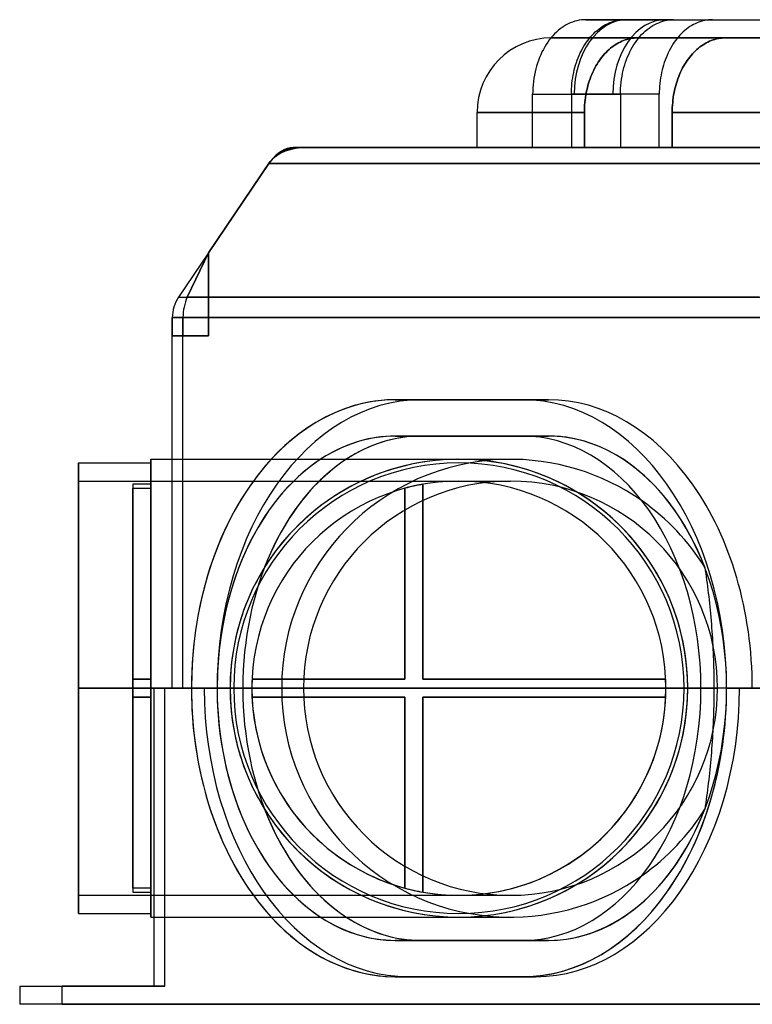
# Model space of a CAD drawing. Header units: millimetres. Extents: x -266 to 266, y 0 to 271.
# Tile 1 of 3: x -266 to -64, y 0 to 271. Entities that reach past the tile are written whole.
import ezdxf

# ---------------------------------------------------------------- set-up
doc = ezdxf.new("R2010")
doc.units = ezdxf.units.MM
doc.layers.add('MAIN-1', color=7, linetype='Continuous')

msp = doc.modelspace()

# ---------------------------------------------------------------- linework, layer by layer
at = {"layer": 'MAIN-1'}
for p, q in [((-109.73, 271), (-110.31, 270.98)), ((-109.73, 271), (-99.03, 271)), ((-98.38, 271), (-109.73, 271)), ((-99.54, 270.99), (-99.03, 271)), ((-99.03, 271), (-87.77, 271)), ((-99.03, 271), (-24.18, 271)), ((-99.03, 271), (-24.18, 271)), ((-85.54, 271), (-98.38, 271)), ((-87.77, 271), (-74.84, 271)), ((-86.1, 270.98), (-85.54, 271)), ((-85.54, 271), (0, 271)), ((-74.84, 271), (-75.35, 270.99)), ((-74.84, 271), (0, 271)), ((-116.73, 268.49), (-117.27, 268.06)), ((-116.18, 268.89), (-116.73, 268.49)), ((-115.64, 269.24), (-116.18, 268.89)), ((-115.1, 269.56), (-115.64, 269.24)), ((-114.55, 269.85), (-115.1, 269.56)), ((-113.97, 270.12), (-114.55, 269.85)), ((-113.37, 270.35), (-113.97, 270.12)), ((-112.76, 270.55), (-113.37, 270.35)), ((-112.14, 270.72), (-112.76, 270.55)), ((-111.53, 270.84), (-112.14, 270.72)), ((-110.91, 270.93), (-111.53, 270.84)), ((-110.31, 270.98), (-110.91, 270.93)), ((-106.61, 268.03), (-106.14, 268.41)), ((-106.14, 268.41), (-105.67, 268.77)), ((-105.67, 268.77), (-105.2, 269.09)), ((-105.2, 269.09), (-104.73, 269.38)), ((-104.73, 269.38), (-104.25, 269.65)), ((-104.25, 269.65), (-103.76, 269.9)), ((-103.76, 269.9), (-103.26, 270.13)), ((-103.26, 270.13), (-102.74, 270.33)), ((-102.74, 270.33), (-102.21, 270.51)), ((-102.21, 270.51), (-101.67, 270.66)), ((-101.67, 270.66), (-101.13, 270.79)), ((-101.13, 270.79), (-100.59, 270.88)), ((-100.59, 270.88), (-100.06, 270.95)), ((-100.06, 270.95), (-99.54, 270.99)), ((-92.81, 268.28), (-92.29, 268.68)), ((-92.29, 268.68), (-91.76, 269.05)), ((-91.76, 269.05), (-91.25, 269.37)), ((-91.25, 269.37), (-90.73, 269.67)), ((-90.73, 269.67), (-90.18, 269.94)), ((-90.18, 269.94), (-89.62, 270.18)), ((-89.62, 270.18), (-89.04, 270.4)), ((-89.04, 270.4), (-88.46, 270.59)), ((-88.46, 270.59), (-87.86, 270.74)), ((-87.86, 270.74), (-87.27, 270.86)), ((-87.27, 270.86), (-86.68, 270.94)), ((-86.68, 270.94), (-86.1, 270.98)), ((-81.96, 268.41), (-82.43, 268.03)), ((-81.49, 268.77), (-81.96, 268.41)), ((-81.01, 269.09), (-81.49, 268.77)), ((-80.54, 269.38), (-81.01, 269.09)), ((-80.07, 269.65), (-80.54, 269.38)), ((-79.58, 269.9), (-80.07, 269.65)), ((-79.07, 270.13), (-79.58, 269.9)), ((-78.55, 270.33), (-79.07, 270.13)), ((-78.02, 270.51), (-78.55, 270.33)), ((-77.49, 270.66), (-78.02, 270.51)), ((-76.95, 270.79), (-77.49, 270.66)), ((-76.41, 270.88), (-76.95, 270.79)), ((-75.88, 270.95), (-76.41, 270.88)), ((-75.35, 270.99), (-75.88, 270.95)), ((-119.28, 266), (-119.74, 265.42)), ((-118.81, 266.55), (-119.28, 266)), ((-95.46, 266), (-119.13, 266)), ((-119.13, 266), (-108.6, 266)), ((-118.31, 267.08), (-118.81, 266.55)), ((-117.8, 267.59), (-118.31, 267.08)), ((-117.27, 268.06), (-117.8, 267.59)), ((-109.17, 265.27), (-108.79, 265.77)), ((-108.79, 265.77), (-108.39, 266.25)), ((-108.6, 266), (-95.46, 266)), ((-108.39, 266.25), (-107.97, 266.73)), ((-107.97, 266.73), (-107.53, 267.19)), ((-107.53, 267.19), (-107.08, 267.62)), ((-107.08, 267.62), (-106.61, 268.03)), ((-98.36, 265.59), (-98.85, 265.44)), ((-98.85, 265.44), (-98.36, 265.59)), ((-97.87, 265.72), (-98.36, 265.59)), ((-98.36, 265.59), (-97.87, 265.72)), ((-97.38, 265.82), (-97.87, 265.72)), ((-97.87, 265.72), (-97.38, 265.82)), ((-96.89, 265.9), (-97.38, 265.82)), ((-97.38, 265.82), (-96.89, 265.9)), ((-96.4, 265.96), (-96.89, 265.9)), ((-96.89, 265.9), (-96.4, 265.96)), ((-95.92, 265.99), (-96.4, 265.96)), ((-96.4, 265.96), (-95.92, 265.99)), ((-95.46, 266), (-95.92, 265.99)), ((-95.92, 265.99), (-95.46, 266)), ((-95.66, 265.29), (-95.23, 265.84)), ((-24.18, 266), (-95.46, 266)), ((-95.46, 266), (-24.18, 266)), ((-95.23, 265.84), (-94.79, 266.37)), ((-94.79, 266.37), (-94.32, 266.89)), ((-94.32, 266.89), (-93.83, 267.38)), ((-93.83, 267.38), (-93.32, 267.85)), ((-93.32, 267.85), (-92.81, 268.28)), ((-84.61, 265.77), (-84.99, 265.27)), ((-84.21, 266.25), (-84.61, 265.77)), ((-83.78, 266.73), (-84.21, 266.25)), ((-83.35, 267.19), (-83.78, 266.73)), ((-82.89, 267.62), (-83.35, 267.19)), ((-82.43, 268.03), (-82.89, 267.62)), ((-74.67, 265.44), (-74.18, 265.59)), ((-74.18, 265.59), (-74.67, 265.44)), ((-74.18, 265.59), (-73.69, 265.72)), ((-73.69, 265.72), (-74.18, 265.59)), ((-73.69, 265.72), (-73.19, 265.82)), ((-73.19, 265.82), (-73.69, 265.72)), ((-73.19, 265.82), (-72.7, 265.9)), ((-72.7, 265.9), (-73.19, 265.82)), ((-72.7, 265.9), (-72.22, 265.96)), ((-72.22, 265.96), (-72.7, 265.9)), ((-72.22, 265.96), (-71.74, 265.99)), ((-71.74, 265.99), (-72.22, 265.96)), ((-71.74, 265.99), (-71.27, 266)), ((-71.27, 266), (-71.74, 265.99)), ((-71.27, 266), (0, 266)), ((0, 266), (-71.27, 266)), ((-71.27, 266), (71.27, 266)), ((71.27, 266), (-71.27, 266)), ((-120.99, 263.55), (-121.38, 262.84)), ((-120.58, 264.21), (-120.99, 263.55)), ((-120.17, 264.83), (-120.58, 264.21)), ((-119.74, 265.42), (-120.17, 264.83)), ((-110.9, 262.47), (-110.58, 263.08)), ((-110.58, 263.08), (-110.24, 263.67)), ((-110.24, 263.67), (-109.89, 264.24)), ((-109.89, 264.24), (-109.53, 264.77)), ((-109.53, 264.77), (-109.17, 265.27)), ((-102.88, 263.17), (-103.3, 262.81)), ((-103.3, 262.81), (-102.88, 263.17)), ((-102.44, 263.52), (-102.88, 263.17)), ((-102.88, 263.17), (-102.44, 263.52)), ((-102.01, 263.83), (-102.44, 263.52)), ((-102.44, 263.52), (-102.01, 263.83)), ((-101.58, 264.12), (-102.01, 263.83)), ((-102.01, 263.83), (-101.58, 264.12)), ((-101.15, 264.39), (-101.58, 264.12)), ((-101.58, 264.12), (-101.15, 264.39)), ((-100.72, 264.63), (-101.15, 264.39)), ((-101.15, 264.39), (-100.72, 264.63)), ((-100.27, 264.86), (-100.72, 264.63)), ((-100.72, 264.63), (-100.27, 264.86)), ((-99.81, 265.07), (-100.27, 264.86)), ((-100.27, 264.86), (-99.81, 265.07)), ((-99.33, 265.27), (-99.81, 265.07)), ((-99.81, 265.07), (-99.33, 265.27)), ((-98.85, 265.44), (-99.33, 265.27)), ((-99.33, 265.27), (-98.85, 265.44)), ((-97.19, 262.86), (-96.82, 263.52)), ((-96.82, 263.52), (-96.44, 264.14)), ((-96.44, 264.14), (-96.05, 264.73)), ((-96.05, 264.73), (-95.66, 265.29)), ((-86.39, 263.08), (-86.72, 262.47)), ((-86.05, 263.67), (-86.39, 263.08)), ((-85.7, 264.24), (-86.05, 263.67)), ((-85.35, 264.77), (-85.7, 264.24)), ((-84.99, 265.27), (-85.35, 264.77)), ((-79.12, 262.81), (-78.69, 263.17)), ((-78.69, 263.17), (-79.12, 262.81)), ((-78.69, 263.17), (-78.26, 263.52)), ((-78.26, 263.52), (-78.69, 263.17)), ((-78.26, 263.52), (-77.83, 263.83)), ((-77.83, 263.83), (-78.26, 263.52)), ((-77.83, 263.83), (-77.39, 264.12)), ((-77.39, 264.12), (-77.83, 263.83)), ((-77.39, 264.12), (-76.96, 264.39)), ((-76.96, 264.39), (-77.39, 264.12)), ((-76.96, 264.39), (-76.53, 264.63)), ((-76.53, 264.63), (-76.96, 264.39)), ((-76.53, 264.63), (-76.09, 264.86)), ((-76.09, 264.86), (-76.53, 264.63)), ((-76.09, 264.86), (-75.62, 265.07)), ((-75.62, 265.07), (-76.09, 264.86)), ((-75.62, 265.07), (-75.15, 265.27)), ((-75.15, 265.27), (-75.62, 265.07)), ((-75.15, 265.27), (-74.67, 265.44)), ((-74.67, 265.44), (-75.15, 265.27)), ((-122.44, 260.58), (-122.74, 259.79)), ((-122.11, 261.35), (-122.44, 260.58)), ((-121.76, 262.11), (-122.11, 261.35)), ((-121.38, 262.84), (-121.76, 262.11)), ((-112.04, 259.86), (-111.79, 260.52)), ((-111.79, 260.52), (-111.51, 261.19)), ((-111.51, 261.19), (-111.22, 261.84)), ((-111.22, 261.84), (-110.9, 262.47)), ((-105.62, 260.25), (-105.95, 259.79)), ((-105.95, 259.79), (-105.62, 260.25)), ((-105.28, 260.71), (-105.62, 260.25)), ((-105.62, 260.25), (-105.28, 260.71)), ((-104.91, 261.15), (-105.28, 260.71)), ((-105.28, 260.71), (-104.91, 261.15)), ((-104.53, 261.59), (-104.91, 261.15)), ((-104.91, 261.15), (-104.53, 261.59)), ((-104.13, 262.01), (-104.53, 261.59)), ((-104.53, 261.59), (-104.13, 262.01)), ((-103.72, 262.42), (-104.13, 262.01)), ((-104.13, 262.01), (-103.72, 262.42)), ((-103.3, 262.81), (-103.72, 262.42)), ((-103.72, 262.42), (-103.3, 262.81)), ((-98.48, 260), (-98.19, 260.74)), ((-98.19, 260.74), (-97.88, 261.46)), ((-97.88, 261.46), (-97.55, 262.17)), ((-97.55, 262.17), (-97.19, 262.86)), ((-87.6, 260.52), (-87.86, 259.86)), ((-87.33, 261.19), (-87.6, 260.52)), ((-87.03, 261.84), (-87.33, 261.19)), ((-86.72, 262.47), (-87.03, 261.84)), ((-81.77, 259.79), (-81.44, 260.25)), ((-81.44, 260.25), (-81.77, 259.79)), ((-81.44, 260.25), (-81.09, 260.71)), ((-81.09, 260.71), (-81.44, 260.25)), ((-81.09, 260.71), (-80.73, 261.15)), ((-80.73, 261.15), (-81.09, 260.71)), ((-80.73, 261.15), (-80.34, 261.59)), ((-80.34, 261.59), (-80.73, 261.15)), ((-80.34, 261.59), (-79.95, 262.01)), ((-79.95, 262.01), (-80.34, 261.59)), ((-79.95, 262.01), (-79.54, 262.42)), ((-79.54, 262.42), (-79.95, 262.01)), ((-79.54, 262.42), (-79.12, 262.81)), ((-79.12, 262.81), (-79.54, 262.42)), ((-123.25, 258.23), (-123.47, 257.44)), ((-123.01, 259.01), (-123.25, 258.23)), ((-122.74, 259.79), (-123.01, 259.01)), ((-112.86, 257.17), (-112.68, 257.86)), ((-112.68, 257.86), (-112.49, 258.52)), ((-112.49, 258.52), (-112.28, 259.19)), ((-112.28, 259.19), (-112.04, 259.86)), ((-107.21, 257.71), (-107.51, 257.14)), ((-107.51, 257.14), (-107.21, 257.71)), ((-106.91, 258.27), (-107.21, 257.71)), ((-107.21, 257.71), (-106.91, 258.27)), ((-106.6, 258.8), (-106.91, 258.27)), ((-106.91, 258.27), (-106.6, 258.8)), ((-106.28, 259.31), (-106.6, 258.8)), ((-106.6, 258.8), (-106.28, 259.31)), ((-105.95, 259.79), (-106.28, 259.31)), ((-106.28, 259.31), (-105.95, 259.79)), ((-99.38, 257.04), (-99.19, 257.8)), ((-99.19, 257.8), (-98.98, 258.53)), ((-98.98, 258.53), (-98.74, 259.27)), ((-98.74, 259.27), (-98.48, 260)), ((-88.5, 257.86), (-88.68, 257.17)), ((-88.3, 258.52), (-88.5, 257.86)), ((-88.09, 259.19), (-88.3, 258.52)), ((-87.86, 259.86), (-88.09, 259.19)), ((-83.32, 257.14), (-83.03, 257.71)), ((-83.03, 257.71), (-83.32, 257.14)), ((-83.03, 257.71), (-82.73, 258.27)), ((-82.73, 258.27), (-83.03, 257.71)), ((-82.73, 258.27), (-82.41, 258.8)), ((-82.41, 258.8), (-82.73, 258.27)), ((-82.41, 258.8), (-82.09, 259.31)), ((-82.09, 259.31), (-82.41, 258.8)), ((-82.09, 259.31), (-81.77, 259.79)), ((-81.77, 259.79), (-82.09, 259.31)), ((-123.99, 254.87), (-124.12, 253.98)), ((-123.84, 255.75), (-123.99, 254.87)), ((-123.67, 256.61), (-123.84, 255.75)), ((-123.47, 257.44), (-123.67, 256.61)), ((-113.41, 254.22), (-113.3, 254.97)), ((-113.3, 254.97), (-113.17, 255.72)), ((-113.17, 255.72), (-113.02, 256.46)), ((-113.02, 256.46), (-112.86, 257.17)), ((-108.3, 255.34), (-108.53, 254.73)), ((-108.53, 254.73), (-108.3, 255.34)), ((-108.05, 255.95), (-108.3, 255.34)), ((-108.3, 255.34), (-108.05, 255.95)), ((-107.79, 256.55), (-108.05, 255.95)), ((-108.05, 255.95), (-107.79, 256.55)), ((-107.51, 257.14), (-107.79, 256.55)), ((-107.79, 256.55), (-107.51, 257.14)), ((-99.85, 254.6), (-99.72, 255.43)), ((-99.72, 255.43), (-99.56, 256.25)), ((-99.56, 256.25), (-99.38, 257.04)), ((-89.12, 254.97), (-89.23, 254.22)), ((-88.99, 255.72), (-89.12, 254.97)), ((-88.84, 256.46), (-88.99, 255.72)), ((-88.68, 257.17), (-88.84, 256.46)), ((-84.34, 254.73), (-84.11, 255.34)), ((-84.11, 255.34), (-84.34, 254.73)), ((-84.11, 255.34), (-83.87, 255.95)), ((-83.87, 255.95), (-84.11, 255.34)), ((-83.87, 255.95), (-83.6, 256.55)), ((-83.6, 256.55), (-83.87, 255.95)), ((-83.6, 256.55), (-83.32, 257.14)), ((-83.32, 257.14), (-83.6, 256.55)), ((-124.28, 252.2), (-124.32, 251.33)), ((-124.21, 253.09), (-124.28, 252.2)), ((-124.12, 253.98), (-124.21, 253.09)), ((-113.62, 251.94), (-113.57, 252.69)), ((-113.57, 252.69), (-113.5, 253.45)), ((-113.5, 253.45), (-113.41, 254.22)), ((-109.27, 252.28), (-109.42, 251.63)), ((-109.42, 251.63), (-109.27, 252.28)), ((-109.11, 252.9), (-109.27, 252.28)), ((-109.27, 252.28), (-109.11, 252.9)), ((-108.93, 253.51), (-109.11, 252.9)), ((-109.11, 252.9), (-108.93, 253.51)), ((-108.74, 254.12), (-108.93, 253.51)), ((-108.93, 253.51), (-108.74, 254.12)), ((-108.53, 254.73), (-108.74, 254.12)), ((-108.74, 254.12), (-108.53, 254.73)), ((-100.14, 251.28), (-100.1, 252.09)), ((-100.1, 252.09), (-100.04, 252.92)), ((-100.04, 252.92), (-99.96, 253.76)), ((-99.96, 253.76), (-99.85, 254.6)), ((-89.39, 252.69), (-89.44, 251.94)), ((-89.32, 253.45), (-89.39, 252.69)), ((-89.23, 254.22), (-89.32, 253.45)), ((-85.24, 251.63), (-85.09, 252.28)), ((-85.09, 252.28), (-85.24, 251.63)), ((-85.09, 252.28), (-84.92, 252.9)), ((-84.92, 252.9), (-85.09, 252.28)), ((-84.92, 252.9), (-84.75, 253.51)), ((-84.75, 253.51), (-84.92, 252.9)), ((-84.75, 253.51), (-84.55, 254.12)), ((-84.55, 254.12), (-84.75, 253.51)), ((-84.55, 254.12), (-84.34, 254.73)), ((-84.34, 254.73), (-84.55, 254.12)), ((-124.32, 251.33), (-124.33, 250.48)), ((-124.33, 235.8), (-124.33, 250.48)), ((-124.33, 250.48), (-112.89, 250.48)), ((-113.66, 250.48), (-113.65, 251.2)), ((-102.28, 250.48), (-113.66, 250.48)), ((-113.66, 250.48), (-113.66, 235.8)), ((-113.65, 251.2), (-113.62, 251.94)), ((-112.89, 250.48), (-100.15, 250.48)), ((-109.8, 249.59), (-109.89, 248.89)), ((-109.89, 248.89), (-109.8, 249.59)), ((-109.69, 250.28), (-109.8, 249.59)), ((-109.8, 249.59), (-109.69, 250.28)), ((-109.57, 250.96), (-109.69, 250.28)), ((-109.69, 250.28), (-109.57, 250.96)), ((-109.42, 251.63), (-109.57, 250.96)), ((-109.57, 250.96), (-109.42, 251.63)), ((-89.47, 250.48), (-102.28, 250.48)), ((-100.15, 250.48), (-100.14, 251.28)), ((-100.15, 250.48), (-100.15, 235.8)), ((-89.44, 251.94), (-89.47, 251.2)), ((-89.47, 251.2), (-89.47, 250.48)), ((-89.47, 235.8), (-89.47, 250.48)), ((-85.71, 248.89), (-85.62, 249.59)), ((-85.62, 249.59), (-85.71, 248.89)), ((-85.62, 249.59), (-85.51, 250.28)), ((-85.51, 250.28), (-85.62, 249.59)), ((-85.51, 250.28), (-85.38, 250.96)), ((-85.38, 250.96), (-85.51, 250.28)), ((-85.38, 250.96), (-85.24, 251.63)), ((-85.24, 251.63), (-85.38, 250.96)), ((-110.06, 246.81), (-110.09, 246.14)), ((-110.09, 246.14), (-110.06, 246.81)), ((-110.02, 247.5), (-110.06, 246.81)), ((-110.06, 246.81), (-110.02, 247.5)), ((-109.97, 248.2), (-110.02, 247.5)), ((-110.02, 247.5), (-109.97, 248.2)), ((-109.89, 248.89), (-109.97, 248.2)), ((-109.97, 248.2), (-109.89, 248.89)), ((-85.91, 246.14), (-85.88, 246.81)), ((-85.88, 246.81), (-85.91, 246.14)), ((-85.88, 246.81), (-85.84, 247.5)), ((-85.84, 247.5), (-85.88, 246.81)), ((-85.84, 247.5), (-85.78, 248.2)), ((-85.78, 248.2), (-85.84, 247.5)), ((-85.78, 248.2), (-85.71, 248.89)), ((-85.71, 248.89), (-85.78, 248.2)), ((-113.66, 245.48), (-139.65, 245.48)), ((-139.65, 245.48), (-110.1, 245.48)), ((-139.65, 235.8), (-139.65, 245.48)), ((-110.1, 245.48), (-113.66, 245.48)), ((-110.09, 246.14), (-110.1, 245.48)), ((-110.1, 245.48), (-110.09, 246.14)), ((-110.1, 245.48), (-110.1, 235.8)), ((-110.1, 235.8), (-110.1, 245.48)), ((-85.91, 245.48), (-85.91, 246.14)), ((-85.91, 246.14), (-85.91, 245.48)), ((-85.91, 245.48), (-85.91, 235.8)), ((-36, 245.48), (-85.91, 245.48)), ((-85.91, 235.8), (-85.91, 245.48)), ((-85.91, 245.48), (85.91, 245.48)), ((-188.71, 235.8), (-190.24, 235.8)), ((-188.71, 235.8), (-190.24, 235.8)), ((-190.24, 235.8), (-188.71, 235.8)), ((-190.24, 235.8), (-188.71, 235.8)), ((-190.24, 235.8), (-188.71, 235.8)), ((-188.7, 235.8), (-190.24, 235.8)), ((-188.71, 235.8), (-188.71, 235.8)), ((-188.71, 235.8), (-188.71, 235.8)), ((-188.71, 235.8), (-188.7, 235.8)), ((-188.7, 235.8), (-186.52, 235.8)), ((-188.69, 235.8), (-114, 235.8)), ((-188.69, 235.8), (-188.69, 235.8)), ((-37.08, 235.8), (-188.69, 235.8)), ((-186.52, 235.8), (-188.69, 235.8)), ((-186.52, 235.8), (-188.69, 235.8)), ((-188.69, 235.8), (-188.69, 235.8)), ((-188.69, 235.8), (-188.69, 235.8)), ((-188.69, 235.8), (-186.52, 235.8)), ((-188.69, 235.8), (-186.52, 235.8)), ((-186.52, 235.8), (-46.68, 235.8)), ((-139.65, 235.8), (-110.1, 235.8)), ((-110.1, 235.8), (-124.33, 235.8)), ((-124.33, 235.8), (-114, 235.8)), ((-114, 235.8), (-113.68, 235.8)), ((-113.68, 235.8), (-113.37, 235.8)), ((-113.66, 235.8), (-110.1, 235.8)), ((-89.47, 235.8), (-113.66, 235.8)), ((-113.37, 235.8), (-113.05, 235.8)), ((-113.05, 235.8), (-112.73, 235.8)), ((-112.73, 235.8), (-112.41, 235.8)), ((-112.41, 235.8), (-112.09, 235.8)), ((-112.09, 235.8), (-111.77, 235.8)), ((-111.77, 235.8), (-100.15, 235.8)), ((-111.77, 235.8), (-37.08, 235.8)), ((-100.15, 235.8), (-85.91, 235.8)), ((-85.91, 235.8), (-89.47, 235.8)), ((85.91, 235.8), (-85.91, 235.8)), ((-85.91, 235.8), (-37.14, 235.8)), ((-213.55, 206.87), (-196.59, 231.94)), ((-196.59, 231.94), (-213.55, 206.87)), ((-196.98, 231.4), (-213.55, 206.87)), ((-196.99, 231.4), (-213.55, 206.87)), ((-213.55, 206.87), (-196.99, 231.4)), ((-213.55, 206.87), (-196.98, 231.4)), ((-196.99, 231.4), (-196.99, 231.4)), ((-196.98, 231.4), (-40.52, 231.4)), ((-50.19, 231.4), (-196.98, 231.4)), ((-213.55, 206.87), (-221.84, 194.59)), ((-213.55, 206.87), (-221.84, 194.59)), ((-213.55, 206.87), (-219.41, 194.59)), ((-213.55, 206.87), (-219.41, 194.59)), ((-219.41, 194.59), (-213.55, 206.87)), ((-213.55, 206.87), (-219.41, 194.59)), ((-213.55, 184), (-213.55, 206.87)), ((-213.55, 206.87), (-213.55, 206.87)), ((-213.55, 206.87), (-213.55, 206.87)), ((-213.55, 184), (-213.55, 206.87)), ((-213.55, 206.87), (-213.55, 206.86)), ((-213.55, 206.87), (-213.55, 206.87)), ((-213.55, 206.87), (-213.55, 184)), ((-213.55, 206.87), (-213.55, 206.87)), ((-213.55, 206.86), (-213.55, 184)), ((-221.84, 194.59), (-219.41, 194.59)), ((-221.84, 194.59), (-219.41, 194.59)), ((-221.84, 194.59), (-221.84, 194.59)), ((-62, 194.59), (-219.41, 194.59)), ((-219.41, 194.59), (-53.24, 194.59)), ((-223.55, 189), (-220.62, 189)), ((-223.55, 189), (-223.55, 184)), ((-220.62, 189), (-223.55, 189)), ((-223.55, 184), (-223.55, 189)), ((-223.55, 189), (-223.55, 189)), ((-61.71, 189), (-220.62, 189)), ((-220.62, 189), (-220.62, 184)), ((-220.62, 184), (-220.62, 189)), ((-220.62, 189), (-220.62, 184)), ((-220.62, 184), (-220.62, 189)), ((-220.62, 189), (-54.45, 189)), ((-223.55, 184), (-220.62, 184)), ((-223.55, 87), (-223.55, 184)), ((-223.55, 184), (-220.62, 184)), ((-220.62, 184), (-223.55, 184)), ((-220.62, 184), (-223.55, 184)), ((-223.55, 150), (-223.55, 184)), ((-223.55, 184), (-223.55, 184)), ((-223.55, 184), (-223.55, 184)), ((-220.62, 184), (-213.55, 184)), ((-220.62, 184), (-220.62, 184)), ((-220.62, 184), (-220.62, 184)), ((-220.62, 87), (-220.62, 184)), ((-213.55, 184), (-220.62, 184)), ((-220.62, 184), (-220.62, 184)), ((-213.55, 184), (-220.62, 184)), ((-220.62, 184), (-220.62, 184)), ((-220.62, 150), (-220.62, 184)), ((-220.62, 184), (-213.55, 184)), ((-213.55, 184), (-213.55, 184)), ((-213.55, 184), (-213.55, 184)), ((-162.14, 166.4), (-155.07, 166.4)), ((-162.14, 166.4), (-155.07, 166.4)), ((-127.07, 166.4), (-162.14, 166.4)), ((-162.14, 166.4), (-127.07, 166.4)), ((-155.07, 166.4), (-120, 166.4)), ((-120, 166.4), (-155.07, 166.4)), ((-127.07, 166.4), (-120, 166.4)), ((-127.07, 166.4), (-120, 166.4)), ((-162.14, 156.4), (-155.07, 156.4)), ((-162.14, 156.4), (-155.07, 156.4)), ((-162.14, 156.4), (-127.07, 156.4)), ((-127.07, 156.4), (-162.14, 156.4)), ((-155.07, 156.4), (-120, 156.4)), ((-120, 156.4), (-155.07, 156.4)), ((-127.07, 156.4), (-120, 156.4)), ((-127.07, 156.4), (-120, 156.4)), ((-229.43, 87), (-229.43, 150)), ((-229.43, 150), (-229.43, 87)), ((-229.43, 150), (-130.43, 150)), ((-223.55, 87), (-223.55, 150)), ((-220.62, 87), (-220.62, 150)), ((-249.38, 87), (-249.38, 149)), ((-249.38, 149), (-249.38, 87)), ((-249.38, 149), (-229.43, 149)), ((-229.43, 87), (-229.43, 149)), ((-249.38, 87), (-249.38, 144)), ((-249.38, 144), (-130.43, 144)), ((-234.43, 143.13), (-234.43, 142.02)), ((-229.43, 143.13), (-234.43, 143.13)), ((-234.43, 143.13), (-234.43, 89.5)), ((-234.43, 142.02), (-229.43, 142.02)), ((-234.43, 89.5), (-234.43, 142.02)), ((-229.43, 142.02), (-229.43, 143.13)), ((-229.43, 89.5), (-229.43, 143.13)), ((-229.43, 142.02), (-229.43, 89.5)), ((-159.54, 142.02), (-159.54, 142.02)), ((-159.54, 89.5), (-159.54, 142.02)), ((-159.54, 142.02), (-159.54, 89.5)), ((-154.54, 143.13), (-154.54, 143.13)), ((-154.54, 89.5), (-154.54, 143.13)), ((-154.54, 143.13), (-154.54, 89.5)), ((-198.67, 119.39), (-199.2, 118.5)), ((-198.13, 120.27), (-198.67, 119.39)), ((-76.93, 120.27), (-76.8, 119.42)), ((-76.8, 119.42), (-76.68, 118.55)), ((-200.21, 116.68), (-200.69, 115.76)), ((-199.71, 117.59), (-200.21, 116.68)), ((-199.2, 118.5), (-199.71, 117.59)), ((-76.68, 118.55), (-76.55, 117.67)), ((-76.55, 117.67), (-76.43, 116.78)), ((-76.43, 116.78), (-76.31, 115.89)), ((-201.61, 113.89), (-202.05, 112.94)), ((-201.16, 114.83), (-201.61, 113.89)), ((-200.69, 115.76), (-201.16, 114.83)), ((-76.31, 115.89), (-76.2, 114.99)), ((-76.2, 114.99), (-76.08, 114.08)), ((-76.08, 114.08), (-75.97, 113.16)), ((-202.47, 111.99), (-202.88, 111.03)), ((-202.05, 112.94), (-202.47, 111.99)), ((-75.97, 113.16), (-75.86, 112.23)), ((-75.86, 112.23), (-75.76, 111.3)), ((-75.76, 111.3), (-75.66, 110.36)), ((-203.64, 109.09), (-204, 108.11)), ((-203.27, 110.06), (-203.64, 109.09)), ((-202.88, 111.03), (-203.27, 110.06)), ((-75.66, 110.36), (-75.56, 109.42)), ((-75.56, 109.42), (-75.46, 108.47)), ((-75.46, 108.47), (-75.37, 107.52)), ((-204.66, 106.13), (-204.97, 105.14)), ((-204.34, 107.12), (-204.66, 106.13)), ((-204, 108.11), (-204.34, 107.12)), ((-75.37, 107.52), (-75.28, 106.56)), ((-75.28, 106.56), (-75.2, 105.59)), ((-205.54, 103.13), (-205.79, 102.13)), ((-205.26, 104.14), (-205.54, 103.13)), ((-204.97, 105.14), (-205.26, 104.14)), ((-75.2, 105.59), (-75.12, 104.62)), ((-75.12, 104.62), (-75.05, 103.65)), ((-75.05, 103.65), (-74.97, 102.68)), ((-206.03, 101.12), (-206.26, 100.11)), ((-205.79, 102.13), (-206.03, 101.12)), ((-74.97, 102.68), (-74.91, 101.7)), ((-74.91, 101.7), (-74.84, 100.72)), ((-74.84, 100.72), (-74.78, 99.73)), ((-206.65, 98.08), (-206.83, 97.07)), ((-206.46, 99.1), (-206.65, 98.08)), ((-206.26, 100.11), (-206.46, 99.1)), ((-74.78, 99.73), (-74.73, 98.75)), ((-74.73, 98.75), (-74.68, 97.77)), ((-74.68, 97.77), (-74.63, 96.78)), ((-207.12, 95.04), (-207.24, 94.03)), ((-206.98, 96.06), (-207.12, 95.04)), ((-206.83, 97.07), (-206.98, 96.06)), ((-74.63, 96.78), (-74.59, 95.8)), ((-74.59, 95.8), (-74.56, 94.81)), ((-207.35, 93.02), (-207.44, 92.01)), ((-207.24, 94.03), (-207.35, 93.02)), ((-74.56, 94.81), (-74.52, 93.83)), ((-74.52, 93.83), (-74.5, 92.84)), ((-74.5, 92.84), (-74.47, 91.86)), ((-234.43, 89.5), (-234.43, 87)), ((-234.43, 87), (-234.43, 89.5)), ((-234.43, 89.5), (-229.43, 89.5)), ((-229.43, 89.5), (-234.43, 89.5)), ((-234.43, 89.5), (-229.43, 89.5)), ((-229.43, 89.5), (-234.43, 89.5)), ((-234.43, 89.5), (-234.43, 89.5)), ((-234.43, 89.5), (-234.43, 89.5)), ((-229.43, 89.5), (-229.43, 87)), ((-229.43, 87), (-229.43, 89.5)), ((-229.43, 89.5), (-229.43, 89.5)), ((-229.43, 89.5), (-229.43, 89.5)), ((-207.57, 89.99), (-207.61, 88.99)), ((-207.51, 91), (-207.57, 89.99)), ((-207.44, 92.01), (-207.51, 91)), ((-201.58, 89.5), (-201.58, 89.5)), ((-201.58, 89.5), (-159.54, 89.5)), ((-159.54, 89.5), (-201.58, 89.5)), ((-159.54, 89.5), (-159.54, 89.5)), ((-154.54, 89.5), (-154.54, 89.5)), ((-154.54, 89.5), (-87.69, 89.5)), ((-87.69, 89.5), (-154.54, 89.5)), ((-87.69, 89.5), (-87.69, 89.5)), ((-74.47, 91.86), (-74.45, 90.88)), ((-74.45, 90.88), (-74.44, 89.91)), ((-74.44, 89.91), (-74.43, 88.93)), ((-229.43, 87), (-249.38, 87)), ((-249.38, 87), (-229.43, 87)), ((-249.38, 87), (-234.43, 87)), ((-234.43, 87), (-249.38, 87)), ((-249.38, 30), (-249.38, 87)), ((-249.38, 87), (-249.38, 25)), ((-249.38, 25), (-249.38, 87)), ((-234.43, 87), (-234.43, 84.5)), ((-234.43, 84.5), (-234.43, 87)), ((-77.99, 87), (-229.43, 87)), ((-229.43, 87), (-193.43, 87)), ((-187.43, 87), (-229.43, 87)), ((-229.43, 87), (-73.43, 87)), ((-229.43, 84.5), (-229.43, 87)), ((-229.43, 87), (-229.43, 84.5)), ((-229.43, 87), (-229.43, 24)), ((-229.43, 24), (-229.43, 87)), ((-229.43, 25), (-229.43, 87)), ((-228.5, 87), (-225.57, 87)), ((-228.5, 87), (-228.5, 87)), ((-225.57, 87), (-228.5, 87)), ((-228.5, 5), (-228.5, 87)), ((-228.5, 24), (-228.5, 87)), ((-214.75, 87), (-225.57, 87)), ((-225.57, 87), (-214.75, 87)), ((-225.57, 5), (-225.57, 87)), ((-225.57, 24), (-225.57, 87)), ((-223.55, 87), (-220.62, 87)), ((-220.62, 87), (-223.55, 87)), ((-223.55, 87), (-223.55, 87)), ((-211.21, 87), (-220.62, 87)), ((-220.62, 87), (-211.21, 87)), ((-214.75, 87), (-218.28, 87)), ((-218.28, 87), (-214.75, 87)), ((-211.21, 87), (-214.75, 87)), ((-214.75, 87), (-211.21, 87)), ((-204.14, 87), (-211.21, 87)), ((-211.21, 87), (-207.64, 87)), ((-207.63, 87.99), (-207.64, 87)), ((-207.64, 87), (-207.64, 87)), ((-207.64, 87), (-207.63, 86.03)), ((-207.61, 88.99), (-207.63, 87.99)), ((-206.64, 87), (-206.64, 87)), ((-201.64, 87), (-201.64, 87)), ((-201.64, 87), (-201.64, 87)), ((-87.64, 87), (-87.64, 87)), ((-87.64, 87), (-87.64, 87)), ((-82.64, 87), (-82.64, 87)), ((-81.64, 87), (-81.64, 87)), ((-70.92, 87), (-77.99, 87)), ((-77.99, 87), (-74.42, 87)), ((-74.42, 87), (-77.99, 87)), ((-74.43, 88.93), (-74.42, 87.97)), ((-74.42, 87.97), (-74.42, 87)), ((-74.42, 87), (-74.42, 86.03)), ((-70.92, 87), (-67.39, 87)), ((-67.39, 87), (-70.92, 87)), ((-67.39, 87), (-63.85, 87)), ((-63.85, 87), (-67.39, 87)), ((-67.39, 87), (-56.57, 87)), ((-56.57, 87), (-67.39, 87)), ((-54.45, 87), (-63.85, 87)), ((-234.43, 84.5), (-229.43, 84.5)), ((-229.43, 84.5), (-234.43, 84.5)), ((-234.43, 84.5), (-234.43, 30.87)), ((-229.43, 84.5), (-234.43, 84.5)), ((-234.43, 84.5), (-229.43, 84.5)), ((-234.43, 31.98), (-234.43, 84.5)), ((-234.43, 84.5), (-234.43, 84.5)), ((-234.43, 84.5), (-234.43, 84.5)), ((-229.43, 30.87), (-229.43, 84.5)), ((-229.43, 84.5), (-229.43, 31.98)), ((-229.43, 84.5), (-229.43, 84.5)), ((-229.43, 84.5), (-229.43, 84.5)), ((-207.63, 86.03), (-207.61, 85.07)), ((-207.61, 85.07), (-207.57, 84.09)), ((-207.57, 84.09), (-207.52, 83.12)), ((-201.58, 84.5), (-201.58, 84.5)), ((-159.54, 84.5), (-201.58, 84.5)), ((-201.58, 84.5), (-159.54, 84.5)), ((-159.54, 84.5), (-159.54, 31.98)), ((-159.54, 84.5), (-159.54, 84.5)), ((-159.54, 31.98), (-159.54, 84.5)), ((-154.54, 84.5), (-154.54, 30.87)), ((-154.54, 84.5), (-154.54, 84.5)), ((-154.54, 30.87), (-154.54, 84.5)), ((-87.69, 84.5), (-154.54, 84.5)), ((-154.54, 84.5), (-87.69, 84.5)), ((-87.69, 84.5), (-87.69, 84.5)), ((-74.44, 84.09), (-74.45, 83.12)), ((-74.43, 85.07), (-74.44, 84.09)), ((-74.42, 86.03), (-74.43, 85.07)), ((-207.52, 83.12), (-207.45, 82.14)), ((-207.45, 82.14), (-207.37, 81.16)), ((-74.47, 82.14), (-74.5, 81.16)), ((-74.45, 83.12), (-74.47, 82.14)), ((-207.37, 81.16), (-207.27, 80.17)), ((-207.27, 80.17), (-207.15, 79.19)), ((-207.15, 79.19), (-207.02, 78.2)), ((-74.56, 79.19), (-74.59, 78.2)), ((-74.52, 80.17), (-74.56, 79.19)), ((-74.5, 81.16), (-74.52, 80.17)), ((-207.02, 78.2), (-206.87, 77.22)), ((-206.87, 77.22), (-206.71, 76.23)), ((-206.71, 76.23), (-206.53, 75.25)), ((-74.68, 76.23), (-74.73, 75.25)), ((-74.63, 77.22), (-74.68, 76.23)), ((-74.59, 78.2), (-74.63, 77.22)), ((-206.53, 75.25), (-206.34, 74.27)), ((-206.34, 74.27), (-206.13, 73.28)), ((-206.13, 73.28), (-205.9, 72.3)), ((-74.84, 73.28), (-74.91, 72.3)), ((-74.78, 74.27), (-74.84, 73.28)), ((-74.73, 75.25), (-74.78, 74.27)), ((-205.9, 72.3), (-205.66, 71.32)), ((-205.66, 71.32), (-205.4, 70.35)), ((-74.97, 71.32), (-75.05, 70.35)), ((-74.91, 72.3), (-74.97, 71.32)), ((-205.4, 70.35), (-205.12, 69.38)), ((-205.12, 69.38), (-204.83, 68.41)), ((-204.83, 68.41), (-204.53, 67.44)), ((-75.2, 68.41), (-75.28, 67.44)), ((-75.12, 69.38), (-75.2, 68.41)), ((-75.05, 70.35), (-75.12, 69.38)), ((-204.53, 67.44), (-204.2, 66.48)), ((-204.2, 66.48), (-203.87, 65.53)), ((-203.87, 65.53), (-203.51, 64.58)), ((-75.46, 65.53), (-75.56, 64.58)), ((-75.37, 66.48), (-75.46, 65.53)), ((-75.28, 67.44), (-75.37, 66.48)), ((-203.51, 64.58), (-203.14, 63.64)), ((-203.14, 63.64), (-202.76, 62.7)), ((-202.76, 62.7), (-202.36, 61.77)), ((-75.76, 62.7), (-75.86, 61.77)), ((-75.66, 63.64), (-75.76, 62.7)), ((-75.56, 64.58), (-75.66, 63.64)), ((-202.36, 61.77), (-201.95, 60.84)), ((-201.95, 60.84), (-201.52, 59.92)), ((-201.52, 59.92), (-201.08, 59.01)), ((-76.08, 59.92), (-76.2, 59.01)), ((-75.97, 60.84), (-76.08, 59.92)), ((-75.86, 61.77), (-75.97, 60.84)), ((-201.08, 59.01), (-200.62, 58.11)), ((-200.62, 58.11), (-200.15, 57.22)), ((-200.15, 57.22), (-199.67, 56.33)), ((-76.43, 57.22), (-76.55, 56.33)), ((-76.31, 58.11), (-76.43, 57.22)), ((-76.2, 59.01), (-76.31, 58.11)), ((-199.67, 56.33), (-199.17, 55.45)), ((-199.17, 55.45), (-198.66, 54.58)), ((-198.66, 54.58), (-198.13, 53.73)), ((-76.8, 54.58), (-76.93, 53.73)), ((-76.68, 55.45), (-76.8, 54.58)), ((-76.55, 56.33), (-76.68, 55.45)), ((-249.38, 30), (-130.43, 30)), ((-229.43, 31.98), (-234.43, 31.98)), ((-234.43, 31.98), (-234.43, 30.87)), ((-234.43, 30.87), (-229.43, 30.87)), ((-229.43, 30.87), (-229.43, 31.98)), ((-159.54, 31.98), (-159.54, 31.98)), ((-154.54, 30.87), (-154.54, 30.87)), ((-249.38, 25), (-229.43, 25)), ((-229.43, 24), (-130.43, 24)), ((-228.5, 5), (-228.5, 24)), ((-225.57, 5), (-225.57, 24)), ((-162.14, 17.6), (-155.07, 17.6)), ((-162.14, 17.6), (-155.07, 17.6)), ((-127.07, 17.6), (-162.14, 17.6)), ((-162.14, 17.6), (-127.07, 17.6)), ((-120, 17.6), (-155.07, 17.6)), ((-155.07, 17.6), (-120, 17.6)), ((-127.07, 17.6), (-120, 17.6)), ((-127.07, 17.6), (-120, 17.6)), ((-162.14, 7.6), (-158.6, 7.6)), ((-162.14, 7.6), (-127.07, 7.6)), ((-162.14, 7.6), (-158.6, 7.6)), ((-127.07, 7.6), (-162.14, 7.6)), ((-123.53, 7.6), (-158.6, 7.6)), ((-158.6, 7.6), (-123.53, 7.6)), ((-127.07, 7.6), (-123.53, 7.6)), ((-127.07, 7.6), (-123.53, 7.6)), ((-265.57, 5), (-253.85, 5)), ((-265.57, 5), (-253.85, 5)), ((-265.57, 5), (-265.57, 0)), ((-253.85, 5), (-225.57, 5)), ((-225.57, 5), (-253.85, 5)), ((-253.85, 0), (-253.85, 5)), ((-253.85, 0), (-253.85, 5)), ((-228.5, 5), (-228.5, 5)), ((-228.5, 5), (-225.57, 5)), ((-225.57, 5), (-228.5, 5)), ((-28.28, 0), (-253.85, 0)), ((-253.85, 0), (-265.57, 0)), ((-253.85, 0), (-265.57, 0)), ((-253.85, 0), (-28.28, 0))]:
    msp.add_line(p, q, dxfattribs=at)
for centre, radius, start, end in [((-119.13, 245.48), 20.52, 90, 180), ((-188.7, 225.8), 10, 89.9552, 90.0448), ((-188.7, 225.8), 10, 89.9552, 90.0448), ((-213.55, 189), 10, 146.0166, 180), ((-213.55, 189), 10, 146.0166, 180), ((-144.64, 87), 63, 0, 180), ((-144.64, 87), 62, 0, 180), ((-144.64, 87), 62, 0, 180), ((-144.64, 87), 57, 0, 180), ((-144.64, 87), 57, 100.0021, 105.1533), ((-144.64, 87), 57, 100.0021, 105.1533), ((-144.64, 87), 57, 177.4862, 180), ((-144.64, 87), 57, 177.4862, 180), ((-144.64, 87), 57, 0, 2.5138), ((-144.64, 87), 57, 0, 2.5138), ((-144.64, 87), 63, 180, 0), ((-144.64, 87), 62, 180, 0), ((-144.64, 87), 62, 180, 0), ((-144.64, 87), 57, 180, 0), ((-144.64, 87), 57, 180, 182.5138), ((-144.64, 87), 57, 180, 182.5138), ((-144.64, 87), 57, 357.4862, 0), ((-144.64, 87), 57, 357.4862, 0), ((-144.64, 87), 57, 254.8467, 259.9979), ((-144.64, 87), 57, 254.8467, 259.9979)]:
    msp.add_arc(centre, radius, start, end, dxfattribs=at)
for centre, major_axis, ratio, start_param, end_param in [((-98.38, 250.48), (0, 20.52), 0.707107, 0, 1.570796), ((-87.77, 250.48), (0, -20.52), 0.707107, 3.141593, 4.712389), ((-188.7, 225.8), (0, 10), 1, 0.000781, 0.97686), ((-183.71, 225.8), (-14.23, 3.48), 0.65872, -1.214921, -0.306451), ((-183.71, 225.8), (-14.23, 3.48), 0.65872, -1.214921, -0.306451), ((-188.7, 225.8), (3.68, 9.3), 1, 0.377996, 1.273807), ((-188.7, 225.8), (-10, 0), 1, -1.570796, -0.674203), ((-188.7, 225.8), (-10, 0), 1, -1.570796, -0.674203), ((-192.22, 225.8), (3.6, 9.71), 0.65872, 0.240352, 1.136163), ((-192.22, 225.8), (3.6, 9.71), 0.65872, 0.240352, 1.136163), ((-188.7, 225.8), (0, 10), 1, 0.000781, 0.488821), ((-188.7, 225.8), (-3.68, -9.3), 1, -2.763597, -2.275558), ((-190.24, 225.8), (0, -10), 0.707107, -3.141593, -3.140811), ((-190.24, 225.8), (0, -10), 0.707107, 3.140811, 3.142374), ((-190.24, 225.8), (0, -10), 0.707107, 3.140811, 3.141593), ((-188.7, 225.8), (0, 10), 1, 0, 0.000781), ((-188.7, 225.8), (-10, 0), 1, -1.570796, -1.570015), ((-188.7, 225.8), (0, -10), 1, 3.140811, 3.141593), ((-188.7, 225.8), (-10, 0), 1, -1.571578, -1.570796), ((-188.7, 225.8), (-10, 0), 1, -1.571578, -1.570796), ((-188.7, 225.8), (-10, 0), 1, -1.571578, -1.570796), ((-188.7, 225.8), (0, 10), 1, 0.73284, 0.97686), ((-188.7, 225.8), (-3.68, -9.3), 1, -2.275558, -1.867785), ((-188.7, 225.8), (0, 10), 1, 0.488821, 0.73284), ((-192.22, 225.8), (3.6, 9.71), 0.65872, 1.148822, 1.21643), ((-192.22, 225.8), (3.6, 9.71), 0.65872, 1.148822, 1.21643), ((-213.55, 189), (0, -10), 0.707107, -2.163919, -1.570796), ((-213.55, 189), (0, 10), 0.707107, 0.977674, 1.570796), ((-213.55, 189), (0, 10), 0.707107, 0.977674, 1.570796), ((-213.55, 189), (0, -10), 0.707107, -2.163919, -1.570796), ((-162.14, 87), (0, 79.4), 0.707107, 0, 1.570796), ((-155.07, 87), (0, -79.4), 0.707107, 3.141593, 4.712389), ((-155.07, 87), (0, -79.4), 0.707107, 3.141593, 4.712389), ((-162.14, 87), (0, 79.4), 0.707107, 0, 0.654338), ((-127.07, 87), (0, 79.4), 0.707107, -1.570796, 0), ((-127.07, 87), (0, 79.4), 0.707107, -1.570796, 0), ((-120, 87), (0, -79.4), 0.707107, 1.570796, 3.141593), ((-120, 87), (0, -79.4), 0.707107, 1.570796, 3.141593), ((-162.14, 87), (0, -69.4), 0.707107, 3.141593, 4.712389), ((-155.07, 87), (0, -69.4), 0.707107, 3.141593, 4.212352), ((-144.64, 87), (0, -63), 1, 1.570796, 4.155951), ((-162.14, 87), (0, -69.4), 0.707107, 3.141593, 3.574426), ((-155.07, 87), (0, -69.4), 0.707107, 3.141593, 3.574426), ((-127.07, 87), (0, -69.4), 0.707107, 1.570796, 3.141593), ((-127.07, 87), (0, -69.4), 0.707107, 1.570796, 3.141593), ((-120, 87), (0, -69.4), 0.707107, 1.570796, 3.141593), ((-120, 87), (0, -69.4), 0.707107, 2.070833, 3.141593), ((-162.14, 87), (0, 79.4), 0.707107, 0.654338, 1.570796), ((-162.14, 87), (0, -69.4), 0.707107, -2.708759, -1.570796), ((-155.07, 87), (0, -69.4), 0.707107, -2.708759, -1.570796), ((-130.43, 87), (63, 0), 1, 1.595677, 3.141593), ((-130.43, 87), (63, 0), 1, 0.958394, 1.595677), ((-144.64, 87), (0, 57), 1, -1.570796, 1.570796), ((-130.43, 87), (0, 57), 1, 0, 1.570796), ((-130.43, 87), (0, 57), 1, -1.570796, 0), ((-130.43, 87), (63, 0), 1, 0.556438, 0.958394), ((-162.14, 87), (0, 79.4), 0.707107, 1.570796, 2.487254), ((-162.14, 87), (0, 79.4), 0.707107, 1.570796, 3.141593), ((-158.6, 87), (0, -79.4), 0.707107, -1.570796, 0), ((-158.6, 87), (0, -79.4), 0.707107, -1.570796, 0), ((-162.14, 87), (0, -69.4), 0.707107, -1.570796, 0), ((-162.14, 87), (0, -69.4), 0.707107, -1.570796, -0.432833), ((-155.07, 87), (0, -69.4), 0.707107, -1.570796, -0.432833), ((-144.64, 87), (0, 57), 1, 1.570796, 4.712389), ((-144.64, 87), (0, -63), 1, -1.014359, 1.570796), ((-130.43, 87), (63, 0), 1, -3.141593, -1.595677), ((-130.43, 87), (0, 57), 1, 1.570796, 3.141593), ((-130.43, 87), (0, 57), 1, 3.141593, 4.712389), ((-127.07, 87), (0, -69.4), 0.707107, 0, 1.570796), ((-127.07, 87), (0, -69.4), 0.707107, 0, 1.570796), ((-127.07, 87), (0, 79.4), 0.707107, 3.141593, 4.712389), ((-127.07, 87), (0, 79.4), 0.707107, -3.141593, -1.570796), ((-123.53, 87), (0, -79.4), 0.707107, 0, 1.570796), ((-123.53, 87), (0, -79.4), 0.707107, 0, 1.570796), ((-120, 87), (0, -69.4), 0.707107, 0, 1.570796), ((-155.07, 87), (0, -69.4), 0.707107, -1.07076, 0), ((-120, 87), (0, -69.4), 0.707107, 0, 1.07076), ((-130.43, 87), (63, 0), 1, -0.958394, -0.556438), ((-130.43, 87), (63, 0), 1, -1.595677, -0.958394), ((-162.14, 87), (0, 79.4), 0.707107, 2.487254, 3.141593), ((-162.14, 87), (0, -69.4), 0.707107, -0.432833, 0), ((-155.07, 87), (0, -69.4), 0.707107, -0.432833, 0)]:
    msp.add_ellipse(centre, major_axis=major_axis, ratio=ratio, start_param=start_param, end_param=end_param, dxfattribs=at)

doc.saveas('drawing.dxf')
